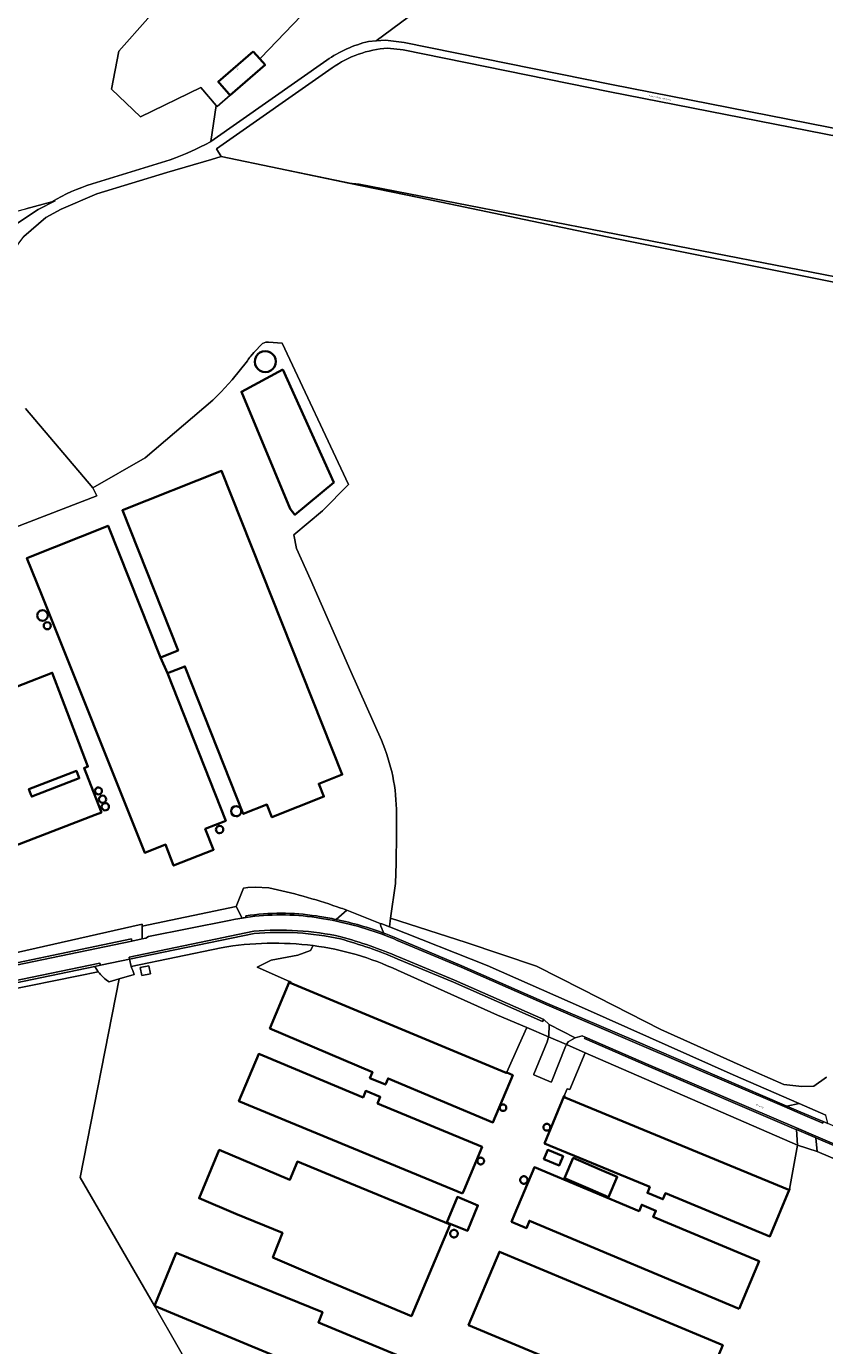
# Model space of a CAD drawing. Header units: metres. Extents: x 201541 to 204988, y 387833 to 394342.
# Tile 199 of 214: x 203526 to 203739, y 392647 to 392999. Entities that reach past the tile are written whole.
import ezdxf
from ezdxf.enums import TextEntityAlignment as Align

# ---------------------------------------------------------------- set-up
doc = ezdxf.new("R2010")
doc.units = ezdxf.units.M
doc.layers.get('Defpoints').update_dxf_attribs({"lineweight": 25})
for name, color, linetype, lineweight in [('B-WE-GR-BOS_GEMENGD-GV', 40, 'Continuous', 13), ('B-WE-GR-BOS_LOOF-GV', 40, 'Continuous', 13), ('B-WE-GR-BOUWLAND-GV', 80, 'Continuous', 13), ('B-WE-GR-GRAS-GV', 60, 'Continuous', 13), ('B-WE-IE-TERREINAFSCHEIDING_KUNSTMATIG_HEKWERK-G', 20, 'IE-TERREINAFSCHEIDING-KUNSTMATIG', 18), ('B-WE-OG-BEBOUWING-GV', 7, 'Continuous', 35), ('B-WE-OG-BEBOUWING-T18', 10, 'Continuous', 18), ('B-WE-OG-BEBOUWING_BASSIN-GV', 7, 'Continuous', 35), ('B-WE-OG-BEBOUWING_LAGE TRAFO-GV', 7, 'Continuous', 18), ('B-WE-OG-BEBOUWING_OPSLAGTANK-GV', 7, 'Continuous', 35), ('B-WE-OG-BEBOUWING_SILO-GV', 7, 'Continuous', 35), ('B-WE-OG-TERREIN_CULTUURSCHEIDING-GV', 7, 'Continuous', 18), ('B-WE-OG-TERREIN_ERF-GV', 7, 'Continuous', 18), ('B-WE-OG-WEG-GV', 7, 'Continuous', 18), ('B-WE-VH-ONVERHARD-GV', 252, 'Continuous', 18), ('B-WE-VH-VERHARDING_ASFALT-GV', 252, 'Continuous', 18), ('B-WE-VH-VERHARDING_FUNDERING_ZAND-GV', 7, 'Continuous', 18), ('B-WE-VH-VERHARDING_GESLOTEN-GV', 252, 'Continuous', 18), ('B-WE-VH-VERHARDING_GRASBETONSTEEN-GV', 70, 'Continuous', 18), ('B-WE-VH-VERHARDING_PUIN-GV', 252, 'Continuous', 18), ('B-WE-VH-VERHARDING_TEGEL-GV', 252, 'Continuous', 18)]:
    doc.layers.add(name, color=color, linetype=linetype, lineweight=lineweight)
doc.styles.add('NLCS-ISO-M200-T18', font='NLCS-ISO.ttf', dxfattribs={"height": 0.36})
doc.linetypes.add('IE-TERREINAFSCHEIDING-KUNSTMATIG', pattern='A,4,[82,NLCS.SHX,S=0.75,R=90,X=0,Y=0],4,-2', length=10)

msp = doc.modelspace()

# ---------------------------------------------------------------- linework, layer by layer
at = {"layer": 'B-WE-GR-BOS_GEMENGD-GV'}
for points in [[(203619.213, 392994.694), (203760.326, 393099.181), (203778.523, 393112.653), (203787.367, 393128.656), (203803.059, 393177.011), (203803.691, 393178.96), (203802.03, 393181.435), (203791.721, 393197.552), (203788.372, 393203.33), (203780.831, 393219.409), (203779.532, 393224.685), (203779.293, 393227.629), (203777.48, 393232.597)], [(203575.143, 392967.841), (203575.266, 392967.928), (203576.68, 392977.541), (203572.552, 392982.285), (203556.504, 392974.494), (203548.804, 392981.876), (203550.789, 392991.957), (203558.488, 393000.688), (203551.319, 393019.972), (203580.551, 393042.762), (203516.101, 393026.463), (203532.28, 393178.864), (203533.766, 393180.932), (203509.647, 393178.778), (203462.176, 393175.336), (203446.954, 393174.429), (203442.826, 393174.167), (203438.376, 393173.719), (203433.668, 393172.987)], [(203433.668, 393172.987), (203433.713, 393171.335), (203434.279, 393150.389), (203434.897, 393111.694), (203437.271, 393111.249), (203470.97, 393112.621), (203494.752, 393113.654), (203491.129, 393087.153), (203488.583, 393071.773), (203485.081, 393050.41), (203481.736, 393029.996), (203478.59, 393015.576), (203478.475, 392986.735), (203478.326, 392970.268), (203478.599, 392937.426), (203481.92, 392938.309), (203507.462, 392945.102), (203516.428, 392947.487), (203519.563, 392948.321), (203521.594, 392948.861), (203526.022, 392950.039), (203532.907, 392951.869)], [(203893.132, 393125.988), (203787.367, 393128.656), (203778.523, 393112.653), (203760.326, 393099.181), (203619.213, 392994.694), (203621.72, 392994.877), (203626.728, 392994.268), (203681.846, 392983.066), (203765.787, 392966.595), (203770.744, 392965.622), (203773.87, 392965.009), (203770.155, 392969.028)], [(203605.656, 393008.12), (203588.566, 392990.234), (203588.275, 392989.929), (203589.684, 392988.309), (203580.394, 392980.225), (203576.951, 392977.229), (203576.68, 392977.541), (203575.266, 392967.928), (203606.092, 392989.566)], [(203617.214, 392994.548), (203619.213, 392994.694)], [(203873.425, 392906.221), (203909.056, 392899.294), (203956.838, 392890.005), (203966.07, 392888.21), (203967.148, 392888.171), (203967.999, 392887.992), (203986.889, 392914.56), (203987.547, 392915.482), (203987.288, 392916.308), (203985.307, 392918.911), (203983.426, 392920.107), (203813.155, 392955.282), (203681.458, 392981.124), (203626.411, 392992.312), (203622.309, 392992.811)], [(203607.529, 392987.519), (203576.809, 392965.956), (203578.028, 392963.905), (203593.346, 392960.734), (203611.992, 392956.874), (203614.766, 392956.566), (203865.544, 392907.77), (203873.425, 392906.221)], [(203543.683, 392956.667), (203564.465, 392963.021)], [(203545.284, 392746.85), (203540, 392745.77), (203520.781, 392741.842)], [(203540.442, 392692.027), (203550.843, 392744.943), (203548.181, 392744.142)], [(203727.616, 392546.798), (203727.114, 392546.989), (203722.084, 392549.291), (203655.641, 392579.511), (203611.49, 392598.24), (203610.73, 392598.542), (203597.899, 392607.4), (203579.126, 392624.876), (203560.246, 392657.877), (203540.442, 392692.027)]]:
    msp.add_lwpolyline(points, dxfattribs=at)
for points in [[(203606.092, 392989.566, -0.0956458), (203617.214, 392994.548)], [(203622.309, 392992.811, 0.134913), (203607.529, 392987.519)], [(203564.465, 392963.021, 0.0380479), (203575.143, 392967.841)], [(203532.907, 392951.869, -0.0612519), (203543.683, 392956.667)], [(203548.181, 392744.142, -0.0800044), (203545.284, 392746.85)]]:
    msp.add_lwpolyline(points, format="xyb", dxfattribs=at)
at = {"layer": 'B-WE-GR-BOS_LOOF-GV'}
for points in [[(203544.883, 392873.575), (203543.876, 392875.697), (203525.97, 392896.824)], [(203462.458, 392818.22), (203476.113, 392823.837), (203476.631, 392822.507), (203499.617, 392832.203), (203495.635, 392838.368), (203500.676, 392840.913), (203509.329, 392845.177), (203522.022, 392851.432), (203522.336, 392851.585), (203517.979, 392863.175), (203544.883, 392873.575)]]:
    msp.add_lwpolyline(points, dxfattribs=at)
at = {"layer": 'B-WE-GR-BOUWLAND-GV'}
for points in [[(203741.061, 392930.501), (203682.857, 392942.066), (203630.637, 392953.014), (203611.992, 392956.874), (203593.346, 392960.734), (203578.028, 392963.905), (203575.45, 392963.117), (203563.531, 392959.641), (203544.932, 392954.002), (203535.421, 392949.903), (203531.301, 392947.69), (203525.523, 392942.638)], [(203585.906, 392910.774), (203586.673, 392911.747), (203589.037, 392914.114), (203589.902, 392914.523), (203590.594, 392914.505), (203594.266, 392914.203), (203611.857, 392876.622), (203604.994, 392869.589), (203597.347, 392863.22), (203598.09, 392859.526), (203601.779, 392851.26), (203612.509, 392826.791), (203620.647, 392808.538)], [(203525.97, 392896.824), (203543.876, 392875.697), (203557.806, 392883.668), (203575.832, 392899.035), (203578.042, 392901.25), (203580.974, 392904.499), (203584.996, 392909.5)], [(203624.674, 392788.877), (203624.674, 392783.596), (203624.604, 392775.786), (203624.359, 392770.351), (203623.091, 392761.11), (203643.179, 392754.654), (203661.958, 392748.346), (203674.002, 392742.175), (203694.988, 392731.454), (203720.457, 392720.064), (203727.721, 392716.791), (203732.54, 392716.268), (203735.711, 392716.404), (203739.148, 392718.745)], [(203602.518, 392753.807), (203601.747, 392752.519), (203598.382, 392751.268), (203591.307, 392749.931), (203587.618, 392748.069), (203596.2, 392744.237), (203596.498, 392744.111), (203596.39, 392743.853), (203653.897, 392719.889), (203654.005, 392720.147), (203657.316, 392727.511), (203659.315, 392731.967), (203651.522, 392735.316), (203624.897, 392747.265)]]:
    msp.add_lwpolyline(points, dxfattribs=at)
for points in [[(203584.996, 392909.5, -0.0723196), (203585.906, 392910.774)], [(203620.647, 392808.538, -0.1013561), (203624.674, 392788.877)], [(203624.897, 392747.265, 0.0771895), (203602.518, 392753.807)]]:
    msp.add_lwpolyline(points, format="xyb", dxfattribs=at)
msp.add_lwpolyline([(203674.861, 392725.298), (203670.777, 392715.453), (203670.086, 392715.712), (203669.328, 392713.781), (203669.42, 392713.743), (203669.313, 392713.484), (203729.076, 392688.761), (203729.183, 392689.02), (203729.275, 392688.982), (203731.393, 392700.657)], close=True, dxfattribs=at)
at = {"layer": 'B-WE-GR-GRAS-GV'}
msp.add_lwpolyline([(203909.056, 392899.294), (203873.425, 392906.221), (203865.544, 392907.77), (203614.766, 392956.566), (203611.992, 392956.874), (203630.637, 392953.014), (203682.857, 392942.066), (203741.061, 392930.501), (203831.344, 392913.167)], dxfattribs=at)
at = {"layer": 'B-WE-IE-TERREINAFSCHEIDING_KUNSTMATIG_HEKWERK-G'}
for points in [[(203873.339, 392905.013), (203838.956, 392911.706), (203741.061, 392930.501), (203682.857, 392942.066), (203630.637, 392953.014), (203593.346, 392960.734)], [(203661.176, 392719.403), (203665.836, 392717.433)]]:
    msp.add_lwpolyline(points, dxfattribs=at)
at = {"layer": 'B-WE-OG-BEBOUWING-GV'}
for points in [[(203586.536, 392991.927), (203577.245, 392983.843), (203577.554, 392983.488), (203580.135, 392980.523), (203580.394, 392980.225), (203589.684, 392988.309), (203588.275, 392989.929)], [(203561.848, 392830.564), (203563.712, 392826.315), (203568.349, 392828.149), (203583.87, 392788.888), (203590.166, 392791.377), (203591.515, 392787.999), (203605.346, 392793.493), (203603.995, 392796.894), (203610.222, 392799.368), (203578.104, 392880.223), (203551.71, 392869.738), (203566.532, 392832.424)], [(203563.712, 392826.315), (203561.848, 392830.564), (203547.931, 392865.601), (203526.323, 392857.018), (203530.284, 392847.103), (203557.692, 392778.507), (203563.193, 392780.707), (203565.364, 392775.118), (203575.979, 392779.314), (203573.773, 392784.894), (203579.232, 392787.052)], [(203539.512, 392800.327), (203540.005, 392798.953), (203540.218, 392798.358), (203527.611, 392793.487), (203527.388, 392794.079), (203526.854, 392795.494)], [(203655.604, 392719.337), (203654.075, 392720.055), (203654.097, 392720.108), (203654.005, 392720.147), (203653.897, 392719.889), (203596.39, 392743.853), (203596.498, 392744.111), (203596.2, 392744.237), (203590.969, 392731.762), (203618.271, 392720.124), (203617.599, 392718.519), (203621.736, 392716.785), (203622.428, 392718.437), (203650.329, 392706.747)], [(203642.261, 392687.816), (203642.68, 392688.751), (203647.456, 392700.204), (203619.63, 392711.808), (203620.334, 392713.498), (203616.504, 392715.095), (203615.791, 392713.387), (203590.126, 392724.09), (203587.992, 392724.98), (203582.726, 392712.354)], [(203664.091, 392701.122), (203692.078, 392689.544), (203691.424, 392687.962), (203695.553, 392686.255), (203696.226, 392687.884), (203724.058, 392676.371), (203729.275, 392688.982), (203729.183, 392689.02), (203729.076, 392688.761), (203669.313, 392713.484), (203669.42, 392713.743), (203669.328, 392713.781)], [(203638.91, 392679.56), (203631.454, 392682.631), (203610.733, 392691.164), (203598.306, 392696.282), (203596.313, 392691.443), (203577.476, 392699.399), (203572.117, 392686.554), (203581.931, 392682.379), (203594.291, 392677.348), (203592.017, 392671.441), (203591.758, 392670.769), (203606, 392664.65), (203628.62, 392655.16)], [(203663.884, 392696.962), (203667.972, 392695.257), (203668.996, 392697.713), (203664.908, 392699.418)], [(203715.868, 392657.127), (203721.159, 392669.752), (203693.019, 392681.545), (203693.714, 392683.205), (203689.932, 392684.791), (203689.236, 392683.13), (203661.373, 392694.807), (203656.082, 392682.182), (203655.278, 392680.263), (203659.234, 392678.605), (203660.038, 392680.524)], [(203678.574, 392694.287), (203671.714, 392697.254), (203669.394, 392691.89), (203676.254, 392688.923), (203681.085, 392686.834), (203683.405, 392692.198)], [(203638.059, 392680.121), (203643.521, 392677.839), (203646.351, 392684.615), (203640.89, 392686.897)], [(203560.276, 392657.889), (203596.272, 392642.876), (203594.87, 392639.51), (203608.53, 392633.87), (203609.25, 392635.56), (203618.96, 392631.44), (203619.822, 392633.447), (203624.22, 392643.692), (203624.7, 392644.81), (203603.892, 392653.46), (203604.843, 392655.953), (203604.942, 392656.214), (203566.045, 392671.977)], [(203689.038, 392633.824), (203703.292, 392627.851), (203711.488, 392647.41), (203652.071, 392672.309), (203643.874, 392652.749), (203682.503, 392636.562), (203684.636, 392635.668)]]:
    msp.add_lwpolyline(points, close=True, dxfattribs=at)
msp.add_lwpolyline([(203500.025, 392771.472), (203544.458, 392788.62), (203546.136, 392789.268), (203542.083, 392799.756), (203541.525, 392801.095), (203542.527, 392801.478), (203535.609, 392819.735), (203533.059, 392826.464), (203509.823, 392817.42)], dxfattribs=at)
at = {"layer": 'B-WE-OG-BEBOUWING_BASSIN-GV'}
msp.add_lwpolyline([(203594.38, 392907.212), (203583.386, 392901.282), (203596.412, 392870.096), (203597.634, 392868.556), (203607.953, 392877.129)], close=True, dxfattribs=at)
at = {"layer": 'B-WE-OG-BEBOUWING_LAGE TRAFO-GV'}
msp.add_lwpolyline([(203556.879, 392745.874), (203559.157, 392746.316), (203558.747, 392748.43), (203556.469, 392747.988)], close=True, dxfattribs=at)
at = {"layer": 'B-WE-OG-BEBOUWING_OPSLAGTANK-GV'}
for points in [[(203589.729, 392912.103, 1.000173), (203589.793, 392906.516)], [(203589.793, 392906.516, 1.0001691), (203589.729, 392912.103)]]:
    msp.add_lwpolyline(points, format="xyb", dxfattribs=at)
at = {"layer": 'B-WE-OG-BEBOUWING_SILO-GV'}
for points in [[(203530.469, 392843.107, 1.0003563), (203530.469, 392840.3)], [(203530.469, 392840.3, 0.9996438), (203530.469, 392843.107)], [(203531.729, 392839.949, 1), (203531.729, 392838.033)], [(203531.729, 392838.033, 1), (203531.729, 392839.949)], [(203545.359, 392795.932, 1.0010753), (203545.359, 392794.072)], [(203545.359, 392794.072, 1), (203545.359, 392795.932)], [(203546.45, 392793.747, 1), (203546.45, 392791.797)], [(203546.45, 392791.797, 1), (203546.45, 392793.747)], [(203547.164, 392791.748, 0.9994833), (203547.164, 392789.813)], [(203547.164, 392789.813, 1.0005169), (203547.164, 392791.748)], [(203581.995, 392790.933, 0.9996265), (203581.995, 392788.256)], [(203581.995, 392788.256, 1.0003736), (203581.995, 392790.933)], [(203577.597, 392785.692, 1.0005122), (203577.597, 392783.739)], [(203577.597, 392783.739, 0.9994881), (203577.597, 392785.692)]]:
    msp.add_lwpolyline(points, format="xyb", dxfattribs=at)
for points in [[(203653.032, 392711.508), (203652.956, 392711.505), (203652.881, 392711.495), (203652.807, 392711.479), (203652.735, 392711.456), (203652.665, 392711.427), (203652.598, 392711.392), (203652.534, 392711.352), (203652.474, 392711.306), (203652.418, 392711.255), (203652.367, 392711.199), (203652.321, 392711.139), (203652.281, 392711.075), (203652.246, 392711.008), (203652.217, 392710.938), (203652.194, 392710.866), (203652.178, 392710.792), (203652.168, 392710.717), (203652.165, 392710.642), (203652.168, 392710.566), (203652.178, 392710.491), (203652.194, 392710.417), (203652.217, 392710.345), (203652.246, 392710.275), (203652.281, 392710.208), (203652.321, 392710.144), (203652.367, 392710.084), (203652.418, 392710.029), (203652.474, 392709.977), (203652.534, 392709.931), (203652.598, 392709.891), (203652.665, 392709.856), (203652.735, 392709.827), (203652.807, 392709.804), (203652.881, 392709.788), (203652.956, 392709.778), (203653.032, 392709.775), (203653.107, 392709.778), (203653.182, 392709.788), (203653.256, 392709.804), (203653.328, 392709.827), (203653.398, 392709.856), (203653.465, 392709.891), (203653.529, 392709.931), (203653.589, 392709.977), (203653.645, 392710.029), (203653.696, 392710.084), (203653.742, 392710.144), (203653.782, 392710.208), (203653.817, 392710.275), (203653.846, 392710.345), (203653.869, 392710.417), (203653.885, 392710.491), (203653.895, 392710.566), (203653.898, 392710.642), (203653.895, 392710.717), (203653.885, 392710.792), (203653.869, 392710.866), (203653.846, 392710.938), (203653.817, 392711.008), (203653.782, 392711.075), (203653.742, 392711.139), (203653.696, 392711.199), (203653.645, 392711.255), (203653.589, 392711.306), (203653.529, 392711.352), (203653.465, 392711.392), (203653.398, 392711.427), (203653.328, 392711.456), (203653.256, 392711.479), (203653.182, 392711.495), (203653.107, 392711.505)], [(203664.682, 392706.362), (203664.602, 392706.359), (203664.523, 392706.348), (203664.445, 392706.331), (203664.369, 392706.307), (203664.296, 392706.277), (203664.225, 392706.24), (203664.158, 392706.197), (203664.094, 392706.148), (203664.036, 392706.094), (203663.982, 392706.036), (203663.933, 392705.972), (203663.89, 392705.905), (203663.854, 392705.834), (203663.823, 392705.761), (203663.799, 392705.685), (203663.782, 392705.607), (203663.771, 392705.528), (203663.768, 392705.448), (203663.771, 392705.369), (203663.782, 392705.289), (203663.799, 392705.212), (203663.823, 392705.136), (203663.854, 392705.062), (203663.89, 392704.991), (203663.933, 392704.924), (203663.982, 392704.861), (203664.036, 392704.802), (203664.094, 392704.748), (203664.158, 392704.699), (203664.225, 392704.657), (203664.296, 392704.62), (203664.369, 392704.589), (203664.445, 392704.565), (203664.523, 392704.548), (203664.602, 392704.538), (203664.682, 392704.534), (203664.762, 392704.538), (203664.841, 392704.548), (203664.918, 392704.565), (203664.995, 392704.589), (203665.068, 392704.62), (203665.139, 392704.657), (203665.206, 392704.699), (203665.269, 392704.748), (203665.328, 392704.802), (203665.382, 392704.861), (203665.431, 392704.924), (203665.473, 392704.991), (203665.51, 392705.062), (203665.541, 392705.136), (203665.565, 392705.212), (203665.582, 392705.289), (203665.592, 392705.369), (203665.596, 392705.448), (203665.592, 392705.528), (203665.582, 392705.607), (203665.565, 392705.685), (203665.541, 392705.761), (203665.51, 392705.834), (203665.473, 392705.905), (203665.431, 392705.972), (203665.382, 392706.036), (203665.328, 392706.094), (203665.269, 392706.148), (203665.206, 392706.197), (203665.139, 392706.24), (203665.068, 392706.277), (203664.995, 392706.307), (203664.918, 392706.331), (203664.841, 392706.348), (203664.762, 392706.359)], [(203647.083, 392697.35), (203647.005, 392697.346), (203646.927, 392697.336), (203646.85, 392697.319), (203646.775, 392697.295), (203646.702, 392697.265), (203646.633, 392697.229), (203646.566, 392697.186), (203646.504, 392697.139), (203646.446, 392697.086), (203646.393, 392697.028), (203646.345, 392696.965), (203646.303, 392696.899), (203646.267, 392696.829), (203646.236, 392696.756), (203646.213, 392696.681), (203646.196, 392696.605), (203646.185, 392696.527), (203646.182, 392696.448), (203646.185, 392696.37), (203646.196, 392696.292), (203646.213, 392696.215), (203646.236, 392696.14), (203646.267, 392696.067), (203646.303, 392695.997), (203646.345, 392695.931), (203646.393, 392695.869), (203646.446, 392695.811), (203646.504, 392695.758), (203646.566, 392695.71), (203646.633, 392695.668), (203646.702, 392695.631), (203646.775, 392695.601), (203646.85, 392695.578), (203646.927, 392695.56), (203647.005, 392695.55), (203647.083, 392695.547), (203647.162, 392695.55), (203647.24, 392695.56), (203647.317, 392695.578), (203647.392, 392695.601), (203647.464, 392695.631), (203647.534, 392695.668), (203647.6, 392695.71), (203647.663, 392695.758), (203647.721, 392695.811), (203647.774, 392695.869), (203647.822, 392695.931), (203647.864, 392695.997), (203647.9, 392696.067), (203647.93, 392696.14), (203647.954, 392696.215), (203647.971, 392696.292), (203647.981, 392696.37), (203647.985, 392696.448), (203647.981, 392696.527), (203647.971, 392696.605), (203647.954, 392696.681), (203647.93, 392696.756), (203647.9, 392696.829), (203647.864, 392696.899), (203647.822, 392696.965), (203647.774, 392697.028), (203647.721, 392697.086), (203647.663, 392697.139), (203647.6, 392697.186), (203647.534, 392697.229), (203647.464, 392697.265), (203647.392, 392697.295), (203647.317, 392697.319), (203647.24, 392697.336), (203647.162, 392697.346)], [(203658.572, 392692.393), (203658.485, 392692.389), (203658.399, 392692.378), (203658.314, 392692.359), (203658.231, 392692.333), (203658.151, 392692.3), (203658.074, 392692.26), (203658.001, 392692.213), (203657.932, 392692.16), (203657.868, 392692.101), (203657.809, 392692.037), (203657.756, 392691.969), (203657.71, 392691.895), (203657.669, 392691.818), (203657.636, 392691.738), (203657.61, 392691.655), (203657.591, 392691.57), (203657.58, 392691.484), (203657.576, 392691.398), (203657.58, 392691.311), (203657.591, 392691.225), (203657.61, 392691.14), (203657.636, 392691.057), (203657.669, 392690.977), (203657.71, 392690.9), (203657.756, 392690.827), (203657.809, 392690.758), (203657.868, 392690.694), (203657.932, 392690.635), (203658.001, 392690.582), (203658.074, 392690.536), (203658.151, 392690.495), (203658.231, 392690.462), (203658.314, 392690.436), (203658.399, 392690.417), (203658.485, 392690.406), (203658.572, 392690.402), (203658.658, 392690.406), (203658.744, 392690.417), (203658.829, 392690.436), (203658.912, 392690.462), (203658.992, 392690.495), (203659.069, 392690.536), (203659.143, 392690.582), (203659.211, 392690.635), (203659.275, 392690.694), (203659.334, 392690.758), (203659.387, 392690.827), (203659.434, 392690.9), (203659.474, 392690.977), (203659.507, 392691.057), (203659.533, 392691.14), (203659.552, 392691.225), (203659.563, 392691.311), (203659.567, 392691.398), (203659.563, 392691.484), (203659.552, 392691.57), (203659.533, 392691.655), (203659.507, 392691.738), (203659.474, 392691.818), (203659.434, 392691.895), (203659.387, 392691.969), (203659.334, 392692.037), (203659.275, 392692.101), (203659.211, 392692.16), (203659.143, 392692.213), (203659.069, 392692.26), (203658.992, 392692.3), (203658.912, 392692.333), (203658.829, 392692.359), (203658.744, 392692.378), (203658.658, 392692.389)], [(203639.968, 392678.126), (203639.879, 392678.122), (203639.792, 392678.111), (203639.706, 392678.092), (203639.622, 392678.065), (203639.54, 392678.031), (203639.462, 392677.991), (203639.387, 392677.943), (203639.317, 392677.889), (203639.252, 392677.83), (203639.193, 392677.765), (203639.139, 392677.695), (203639.091, 392677.62), (203639.051, 392677.542), (203639.017, 392677.46), (203638.99, 392677.376), (203638.971, 392677.29), (203638.96, 392677.203), (203638.956, 392677.114), (203638.96, 392677.026), (203638.971, 392676.939), (203638.99, 392676.853), (203639.017, 392676.769), (203639.051, 392676.687), (203639.091, 392676.609), (203639.139, 392676.534), (203639.193, 392676.464), (203639.252, 392676.399), (203639.317, 392676.34), (203639.387, 392676.286), (203639.462, 392676.238), (203639.54, 392676.198), (203639.622, 392676.164), (203639.706, 392676.137), (203639.792, 392676.118), (203639.879, 392676.107), (203639.968, 392676.103), (203640.056, 392676.107), (203640.143, 392676.118), (203640.229, 392676.137), (203640.313, 392676.164), (203640.395, 392676.198), (203640.473, 392676.238), (203640.548, 392676.286), (203640.618, 392676.34), (203640.683, 392676.399), (203640.742, 392676.464), (203640.796, 392676.534), (203640.844, 392676.609), (203640.884, 392676.687), (203640.918, 392676.769), (203640.945, 392676.853), (203640.964, 392676.939), (203640.975, 392677.026), (203640.979, 392677.114), (203640.975, 392677.203), (203640.964, 392677.29), (203640.945, 392677.376), (203640.918, 392677.46), (203640.884, 392677.542), (203640.844, 392677.62), (203640.796, 392677.695), (203640.742, 392677.765), (203640.683, 392677.83), (203640.618, 392677.889), (203640.548, 392677.943), (203640.473, 392677.991), (203640.395, 392678.031), (203640.313, 392678.065), (203640.229, 392678.092), (203640.143, 392678.111), (203640.056, 392678.122)]]:
    msp.add_lwpolyline(points, close=True, dxfattribs=at)
at = {"layer": 'B-WE-OG-TERREIN_CULTUURSCHEIDING-GV'}
msp.add_lwpolyline([(203588.566, 392990.234), (203605.656, 393008.12), (203597.08, 393020.72), (203593.937, 393025.008), (203591.445, 393037.644), (203592.773, 393049.732), (203591.601, 393051.376), (203587.012, 393047.798), (203580.551, 393042.762), (203551.319, 393019.972), (203558.488, 393000.688), (203550.789, 392991.957), (203548.804, 392981.876), (203556.504, 392974.494), (203572.552, 392982.285), (203576.68, 392977.541), (203576.951, 392977.229), (203580.394, 392980.225), (203580.135, 392980.523), (203577.554, 392983.488), (203577.245, 392983.843), (203586.536, 392991.927), (203588.275, 392989.929)], close=True, dxfattribs=at)
at = {"layer": 'B-WE-OG-TERREIN_ERF-GV'}
for points in [[(203620.647, 392808.538), (203612.509, 392826.791), (203601.779, 392851.26), (203598.09, 392859.526), (203597.347, 392863.22), (203604.994, 392869.589), (203611.857, 392876.622), (203594.266, 392914.203), (203590.594, 392914.505), (203589.902, 392914.523), (203589.037, 392914.114), (203586.673, 392911.747), (203585.906, 392910.774)], [(203584.996, 392909.5), (203580.974, 392904.499), (203578.042, 392901.25), (203575.832, 392899.035), (203557.806, 392883.668), (203543.876, 392875.697), (203544.883, 392873.575), (203517.979, 392863.175), (203522.336, 392851.585), (203522.022, 392851.432), (203509.329, 392845.177), (203500.676, 392840.913), (203495.635, 392838.368), (203499.617, 392832.203), (203476.631, 392822.507), (203476.113, 392823.837), (203462.458, 392818.22)], [(203509.823, 392817.42), (203533.059, 392826.464), (203535.609, 392819.735), (203542.527, 392801.478), (203541.525, 392801.095), (203542.083, 392799.756), (203546.136, 392789.268), (203544.458, 392788.62), (203500.025, 392771.472)], [(203610.769, 392763.482), (203611.437, 392763.22), (203620.366, 392759.713), (203620.722, 392759.573), (203622.77, 392758.769), (203623.091, 392761.11), (203624.359, 392770.351), (203624.604, 392775.786), (203624.674, 392783.596), (203624.674, 392788.877)], [(203450.511, 392734.437), (203467.161, 392738.796), (203486.912, 392743.568), (203494.578, 392745.616), (203502.439, 392747.22), (203556.949, 392759.521), (203556.951, 392758.962), (203581.964, 392764.194), (203583.919, 392769.067), (203585.073, 392769.25), (203587.094, 392769.41), (203590.714, 392769.203)], [(203578.04, 392753.259), (203554.096, 392748.214)], [(203724.058, 392676.371), (203696.226, 392687.884), (203695.553, 392686.255), (203691.424, 392687.962), (203692.078, 392689.544), (203664.091, 392701.122), (203669.328, 392713.781), (203670.086, 392715.712), (203670.777, 392715.453), (203674.861, 392725.298), (203669.928, 392727.448), (203669.647, 392726.984), (203665.906, 392717.543), (203665.836, 392717.433), (203661.176, 392719.403), (203661.212, 392719.538), (203664.729, 392728.147), (203665.108, 392729.477), (203659.315, 392731.967), (203657.316, 392727.511), (203654.005, 392720.147), (203654.097, 392720.108), (203654.075, 392720.055), (203655.604, 392719.337), (203650.329, 392706.747), (203622.428, 392718.437), (203621.736, 392716.785), (203617.599, 392718.519), (203618.271, 392720.124), (203590.969, 392731.762), (203596.2, 392744.237), (203587.618, 392748.069), (203591.307, 392749.931), (203598.382, 392751.268), (203601.747, 392752.519), (203602.518, 392753.807)], [(203554.887, 392746.159), (203550.843, 392744.943), (203540.442, 392692.027), (203560.246, 392657.877), (203579.126, 392624.876)], [(203794.471, 392628.737), (203813.934, 392669.479), (203766.631, 392686.339), (203763.793, 392687.448), (203752.497, 392692.243), (203736.635, 392698.976), (203731.393, 392700.657), (203729.275, 392688.982), (203724.058, 392676.371)]]:
    msp.add_lwpolyline(points, dxfattribs=at)
for points in [[(203585.906, 392910.774, 0.0723196), (203584.996, 392909.5)], [(203589.793, 392906.516, -1.000173), (203589.729, 392912.103)], [(203589.729, 392912.103, -1.0001691), (203589.793, 392906.516)], [(203624.674, 392788.877, 0.1013561), (203620.647, 392808.538)], [(203590.714, 392769.203, -0.0298926), (203608.857, 392764.153)], [(203608.857, 392764.153, -0.0033088), (203610.769, 392763.482)], [(203602.518, 392753.807, 0.0729672), (203578.04, 392753.259)], [(203554.096, 392748.214, 0.0296054), (203554.887, 392746.159)]]:
    msp.add_lwpolyline(points, format="xyb", dxfattribs=at)
for points in [[(203594.38, 392907.212), (203607.953, 392877.129), (203597.634, 392868.556), (203596.412, 392870.096), (203583.386, 392901.282)], [(203547.931, 392865.601), (203561.848, 392830.564), (203566.532, 392832.424), (203551.71, 392869.738), (203578.104, 392880.223), (203610.222, 392799.368), (203603.995, 392796.894), (203605.346, 392793.493), (203591.515, 392787.999), (203590.166, 392791.377), (203583.87, 392788.888), (203568.349, 392828.149), (203563.712, 392826.315), (203579.232, 392787.052), (203573.773, 392784.894), (203575.979, 392779.314), (203565.364, 392775.118), (203563.193, 392780.707), (203557.692, 392778.507), (203530.284, 392847.103), (203526.323, 392857.018)], [(203540.005, 392798.953), (203539.512, 392800.327), (203526.854, 392795.494), (203527.388, 392794.079), (203527.611, 392793.487), (203540.218, 392798.358)], [(203556.469, 392747.988), (203558.747, 392748.43), (203559.157, 392746.316), (203556.879, 392745.874)], [(203642.68, 392688.751), (203642.261, 392687.816), (203582.726, 392712.354), (203587.992, 392724.98), (203590.126, 392724.09), (203615.791, 392713.387), (203616.504, 392715.095), (203620.334, 392713.498), (203619.63, 392711.808), (203647.456, 392700.204)], [(203572.117, 392686.554), (203577.476, 392699.399), (203596.313, 392691.443), (203598.306, 392696.282), (203610.733, 392691.164), (203631.454, 392682.631), (203638.91, 392679.56), (203628.62, 392655.16), (203606, 392664.65), (203591.758, 392670.769), (203592.017, 392671.441), (203594.291, 392677.348), (203581.931, 392682.379)], [(203663.884, 392696.962), (203664.908, 392699.418), (203668.996, 392697.713), (203667.972, 392695.257)], [(203660.038, 392680.524), (203659.234, 392678.605), (203655.278, 392680.263), (203656.082, 392682.182), (203661.373, 392694.807), (203689.236, 392683.13), (203689.932, 392684.791), (203693.714, 392683.205), (203693.019, 392681.545), (203721.159, 392669.752), (203715.868, 392657.127)], [(203676.254, 392688.923), (203669.394, 392691.89), (203671.714, 392697.254), (203678.574, 392694.287), (203683.405, 392692.198), (203681.085, 392686.834)], [(203638.059, 392680.121), (203640.89, 392686.897), (203646.351, 392684.615), (203643.521, 392677.839)], [(203624.22, 392643.692), (203619.822, 392633.447), (203618.96, 392631.44), (203609.25, 392635.56), (203608.53, 392633.87), (203594.87, 392639.51), (203596.272, 392642.876), (203560.276, 392657.889), (203566.045, 392671.977), (203604.942, 392656.214), (203604.843, 392655.953), (203603.892, 392653.46), (203624.7, 392644.81)], [(203682.503, 392636.562), (203643.874, 392652.749), (203652.071, 392672.309), (203711.488, 392647.41), (203703.292, 392627.851), (203689.038, 392633.824), (203684.636, 392635.668)]]:
    msp.add_lwpolyline(points, close=True, dxfattribs=at)
at = {"layer": 'B-WE-OG-WEG-GV'}
for points in [[(203585.073, 392769.25), (203583.919, 392769.067), (203581.964, 392764.194), (203583.578, 392761.135)], [(203590.714, 392769.203), (203587.094, 392769.41), (203585.073, 392769.25)], [(203584.62, 392761.302), (203584.556, 392761.727)], [(203603.365, 392761.699), (203604.204, 392761.563)], [(203608.617, 392760.767), (203611.437, 392763.22), (203610.769, 392763.482)], [(203731.801, 392711.75), (203714.243, 392719.428), (203674.691, 392737.036), (203648.798, 392748.544), (203622.77, 392758.769), (203620.722, 392759.573), (203620.366, 392759.713)], [(203586.753, 392757.034), (203553.622, 392750.17), (203554.096, 392748.214), (203578.04, 392753.259)], [(203624.877, 392755.689), (203642.047, 392748.427), (203664.849, 392738.409), (203688.177, 392728.409), (203728.574, 392711.09), (203731.801, 392711.75)], [(203520.781, 392741.842), (203540, 392745.77), (203545.284, 392746.85), (203544.386, 392748.261), (203506.7, 392740.479)], [(203624.897, 392747.265), (203651.522, 392735.316), (203659.315, 392731.967), (203665.108, 392729.477)], [(203665.108, 392729.477), (203665.167, 392729.684), (203665.293, 392732.762), (203663.882, 392734.131), (203663.541, 392733.625), (203639.871, 392744.064), (203624.984, 392750.235)]]:
    msp.add_lwpolyline(points, dxfattribs=at)
for points in [[(203608.857, 392764.153, 0.0298926), (203590.714, 392769.203)], [(203583.578, 392761.135, -0.0046783), (203584.62, 392761.302)], [(203584.556, 392761.727, -0.0761338), (203603.365, 392761.699)], [(203604.204, 392761.563, -0.0131643), (203608.617, 392760.767)], [(203610.769, 392763.482, 0.0033088), (203608.857, 392764.153)], [(203620.366, 392759.713, 0.1168583), (203621.411, 392757.072)], [(203578.04, 392753.259, -0.0729672), (203602.518, 392753.807)], [(203609.745, 392755.584, 0.0763724), (203586.753, 392757.034)], [(203624.984, 392750.235, 0.035249), (203609.745, 392755.584)], [(203621.411, 392757.072, -0.0105993), (203624.877, 392755.689)], [(203602.518, 392753.807, -0.0771895), (203624.897, 392747.265)]]:
    msp.add_lwpolyline(points, format="xyb", dxfattribs=at)
for points in [[(203502.439, 392747.22), (203503.123, 392744.438), (203506.48, 392745.061), (203506.677, 392745.102), (203506.555, 392745.69), (203554.1, 392755.595), (203554.223, 392755.007), (203556.962, 392755.578), (203556.951, 392758.962), (203556.949, 392759.521)], [(203672.222, 392729.265), (203670.376, 392728.189), (203669.928, 392727.448), (203674.861, 392725.298), (203731.393, 392700.657), (203731.143, 392704.807), (203730.959, 392704.886), (203691.635, 392721.696), (203674.739, 392729.067), (203674.899, 392729.433), (203674.09, 392729.786)], [(203763.793, 392687.448), (203763.965, 392688.253), (203764.013, 392690.591), (203763.82, 392690.861), (203763.213, 392691.124), (203761.179, 392691.968), (203755.917, 392694.218), (203756.074, 392694.585), (203749.125, 392697.556), (203748.968, 392697.188), (203736.271, 392702.616), (203736.635, 392698.976), (203752.497, 392692.243)]]:
    msp.add_lwpolyline(points, close=True, dxfattribs=at)
at = {"layer": 'B-WE-VH-ONVERHARD-GV'}
for points in [[(203523.813, 392946.173), (203529.271, 392949.833), (203533.872, 392952.126), (203532.907, 392951.869), (203526.022, 392950.039)], [(203620.366, 392759.713), (203611.437, 392763.22), (203608.617, 392760.767)], [(203554.096, 392748.214), (203553.622, 392750.17), (203551.501, 392749.73), (203545.849, 392748.563), (203544.386, 392748.261), (203545.284, 392746.85)], [(203548.181, 392744.142), (203550.843, 392744.943), (203554.887, 392746.159)]]:
    msp.add_lwpolyline(points, dxfattribs=at)
for points in [[(203608.617, 392760.767, -0.0385257), (203621.411, 392757.072)], [(203621.411, 392757.072, -0.1168583), (203620.366, 392759.713)], [(203554.887, 392746.159, -0.0296054), (203554.096, 392748.214)], [(203545.284, 392746.85, 0.0800044), (203548.181, 392744.142)]]:
    msp.add_lwpolyline(points, format="xyb", dxfattribs=at)
at = {"layer": 'B-WE-VH-VERHARDING_ASFALT-GV'}
for points in [[(203583.578, 392761.135), (203581.864, 392760.819), (203580.16, 392760.456), (203558.705, 392756.275), (203557.972, 392755.788), (203556.962, 392755.578), (203554.223, 392755.007), (203506.677, 392745.102), (203506.48, 392745.061), (203503.123, 392744.438), (203492.166, 392742.057), (203477.031, 392738.646)], [(203604.137, 392761.138), (203603.298, 392761.274)], [(203477.617, 392734.788), (203494.712, 392738.632), (203506.579, 392741.067), (203545.727, 392749.151), (203545.849, 392748.563), (203551.501, 392749.73), (203553.622, 392750.17), (203553.481, 392750.753), (203586.665, 392757.629)], [(203800.343, 392683.028), (203795.839, 392683.7), (203792.538, 392684.478), (203789.532, 392685.468), (203782.872, 392687.654), (203774.606, 392690.873), (203767.725, 392693.874), (203754.191, 392699.736), (203745.534, 392703.442), (203745.674, 392703.768), (203739.452, 392706.431), (203738.256, 392706.943), (203738.087, 392706.548), (203732.123, 392709.101), (203727.835, 392710.939), (203688.008, 392728.014), (203664.678, 392738.015), (203641.877, 392748.032), (203624.709, 392755.293)], [(203625.218, 392750.788), (203640.107, 392744.616), (203663.882, 392734.131), (203665.293, 392732.762), (203672.222, 392729.265), (203674.09, 392729.786), (203674.899, 392729.433), (203691.794, 392722.063), (203731.116, 392705.254), (203736.226, 392703.07), (203749.125, 392697.556), (203756.074, 392694.585), (203761.334, 392692.337), (203763.369, 392691.492), (203763.979, 392691.228), (203769.517, 392688.831), (203774.923, 392686.547), (203785.795, 392682.414)]]:
    msp.add_lwpolyline(points, dxfattribs=at)
for points in [[(203584.62, 392761.302, 0.0046783), (203583.578, 392761.135)], [(203603.298, 392761.274, 0.0761842), (203584.62, 392761.302)], [(203621.944, 392756.41, 0.0535981), (203604.137, 392761.138)], [(203586.665, 392757.629, -0.0764737), (203609.888, 392756.167)], [(203609.888, 392756.167, -0.0352531), (203625.218, 392750.788)], [(203624.709, 392755.293, 0.0086523), (203621.944, 392756.41)]]:
    msp.add_lwpolyline(points, format="xyb", dxfattribs=at)
for points in [[(203669.928, 392727.448), (203670.376, 392728.189), (203672.222, 392729.265), (203665.293, 392732.762), (203665.167, 392729.684), (203665.108, 392729.477)], [(203661.176, 392719.403), (203665.836, 392717.433), (203665.906, 392717.543), (203669.647, 392726.984), (203669.928, 392727.448), (203665.108, 392729.477), (203664.729, 392728.147), (203661.212, 392719.538)]]:
    msp.add_lwpolyline(points, close=True, dxfattribs=at)
at = {"layer": 'B-WE-VH-VERHARDING_FUNDERING_ZAND-GV'}
for points in [[(203617.214, 392994.548, 0.0956458), (203606.092, 392989.566)], [(203607.529, 392987.519, -0.134913), (203622.309, 392992.811)], [(203575.143, 392967.841, -0.0380479), (203564.465, 392963.021)], [(203543.683, 392956.667, 0.0612519), (203532.907, 392951.869)]]:
    msp.add_lwpolyline(points, format="xyb", dxfattribs=at)
for points in [[(203770.155, 392969.028), (203773.87, 392965.009), (203770.744, 392965.622), (203765.787, 392966.595), (203681.846, 392983.066), (203626.728, 392994.268), (203621.72, 392994.877), (203619.213, 392994.694), (203617.214, 392994.548)], [(203606.092, 392989.566), (203575.266, 392967.928), (203575.143, 392967.841)], [(203622.309, 392992.811), (203626.411, 392992.312), (203681.458, 392981.124), (203813.155, 392955.282), (203983.426, 392920.107), (203985.307, 392918.911), (203987.288, 392916.308), (203987.547, 392915.482), (203987.909, 392914.33), (203994.193, 392923.072), (203992.601, 392922.559), (203991.36, 392922.159), (203986.855, 392921.954), (203945.485, 392930.712), (203813.536, 392957.225), (203777.989, 392964.2), (203772.109, 392970.597)], [(203532.907, 392951.869), (203533.872, 392952.126), (203529.271, 392949.833), (203523.813, 392946.173), (203520.662, 392943.261), (203519.124, 392940.963), (203517.969, 392937.796), (203517.384, 392934.204), (203516.845, 392927.433), (203516.06, 392919.203), (203516.998, 392924.352), (203518.583, 392930.37), (203519.185, 392932.653), (203522.44, 392938.576), (203525.523, 392942.638), (203531.301, 392947.69), (203535.421, 392949.903), (203544.932, 392954.002), (203563.531, 392959.641), (203575.45, 392963.117), (203578.028, 392963.905), (203576.809, 392965.956), (203607.529, 392987.519)], [(203564.465, 392963.021), (203543.683, 392956.667)]]:
    msp.add_lwpolyline(points, dxfattribs=at)
at = {"layer": 'B-WE-VH-VERHARDING_GESLOTEN-GV'}
msp.add_lwpolyline([(203580.16, 392760.456), (203581.864, 392760.819), (203583.578, 392761.135), (203581.964, 392764.194), (203556.951, 392758.962), (203556.962, 392755.578), (203557.972, 392755.788), (203558.705, 392756.275)], close=True, dxfattribs=at)
at = {"layer": 'B-WE-VH-VERHARDING_GRASBETONSTEEN-GV'}
for points in [[(203603.365, 392761.699, 0.0761338), (203584.556, 392761.727)], [(203584.62, 392761.302, -0.0761842), (203603.298, 392761.274)], [(203604.137, 392761.138, -0.0535981), (203621.944, 392756.41)], [(203608.617, 392760.767, 0.0131643), (203604.204, 392761.563)], [(203609.888, 392756.167, 0.0764737), (203586.665, 392757.629)], [(203621.411, 392757.072, 0.0385257), (203608.617, 392760.767)], [(203586.753, 392757.034, -0.0763724), (203609.745, 392755.584)], [(203609.745, 392755.584, -0.035249), (203624.984, 392750.235)], [(203625.218, 392750.788, 0.0352531), (203609.888, 392756.167)], [(203624.877, 392755.689, 0.0105993), (203621.411, 392757.072)], [(203621.944, 392756.41, -0.0086523), (203624.709, 392755.293)]]:
    msp.add_lwpolyline(points, format="xyb", dxfattribs=at)
for points in [[(203584.556, 392761.727), (203584.62, 392761.302)], [(203603.298, 392761.274), (203604.137, 392761.138)], [(203604.204, 392761.563), (203603.365, 392761.699)], [(203586.665, 392757.629), (203553.481, 392750.753), (203553.622, 392750.17), (203586.753, 392757.034)], [(203624.709, 392755.293), (203641.877, 392748.032), (203664.678, 392738.015), (203688.008, 392728.014), (203727.835, 392710.939), (203732.123, 392709.101), (203738.087, 392706.548), (203738.256, 392706.943), (203732.292, 392709.496), (203728.574, 392711.09), (203688.177, 392728.409), (203664.849, 392738.409), (203642.047, 392748.427), (203624.877, 392755.689)], [(203624.984, 392750.235), (203639.871, 392744.064), (203663.541, 392733.625), (203663.882, 392734.131), (203640.107, 392744.616), (203625.218, 392750.788)], [(203477.751, 392734.203), (203494.838, 392738.045), (203506.7, 392740.479), (203544.386, 392748.261), (203545.849, 392748.563), (203545.727, 392749.151), (203506.579, 392741.067), (203494.712, 392738.632), (203477.617, 392734.788)]]:
    msp.add_lwpolyline(points, dxfattribs=at)
for points in [[(203554.223, 392755.007), (203554.1, 392755.595), (203506.555, 392745.69), (203506.677, 392745.102)], [(203736.226, 392703.07), (203731.116, 392705.254), (203691.794, 392722.063), (203674.899, 392729.433), (203674.739, 392729.067), (203691.635, 392721.696), (203730.959, 392704.886), (203731.143, 392704.807), (203736.069, 392702.702), (203736.271, 392702.616), (203748.968, 392697.188), (203749.125, 392697.556)]]:
    msp.add_lwpolyline(points, close=True, dxfattribs=at)
at = {"layer": 'B-WE-VH-VERHARDING_PUIN-GV'}
msp.add_lwpolyline([(203739.148, 392718.745), (203735.711, 392716.404), (203732.54, 392716.268), (203727.721, 392716.791), (203720.457, 392720.064), (203694.988, 392731.454), (203674.002, 392742.175), (203661.958, 392748.346), (203643.179, 392754.654), (203623.091, 392761.11), (203622.77, 392758.769), (203648.798, 392748.544), (203674.691, 392737.036), (203714.243, 392719.428), (203731.801, 392711.75), (203738.945, 392708.626)], dxfattribs=at)
msp.add_lwpolyline([(203738.945, 392708.626), (203731.801, 392711.75), (203728.574, 392711.09), (203732.292, 392709.496), (203738.256, 392706.943), (203739.452, 392706.431)], close=True, dxfattribs=at)
at = {"layer": 'B-WE-VH-VERHARDING_TEGEL-GV'}
msp.add_lwpolyline([(203731.393, 392700.657), (203736.635, 392698.976), (203736.271, 392702.616), (203736.069, 392702.702), (203731.143, 392704.807)], close=True, dxfattribs=at)

# ---------------------------------------------------------------- texts
at = {"layer": 'B-WE-OG-BEBOUWING-T18', "style": 'NLCS-ISO-M200-T18'}
for s, rotation, p in [('25', 41, (203582.413, 392987.284)), ('9', 337.4, (203668.088, 392696.65))]:
    msp.add_text(s, height=0.36, rotation=rotation, dxfattribs=at).set_placement(p, align=Align.MIDDLE)
at = {"layer": 'Defpoints', "color": 250, "style": 'NLCS-ISO-M200-T18'}
for s, rotation, p in [('Tweede Mussenbergweg', 348.9, (203694.752, 392979.525)), ('Bergweg', 336.9, (203721.321, 392711.076))]:
    msp.add_text(s, height=0.36, rotation=rotation, dxfattribs=at).set_placement(p, align=Align.MIDDLE)

doc.saveas('drawing.dxf')
